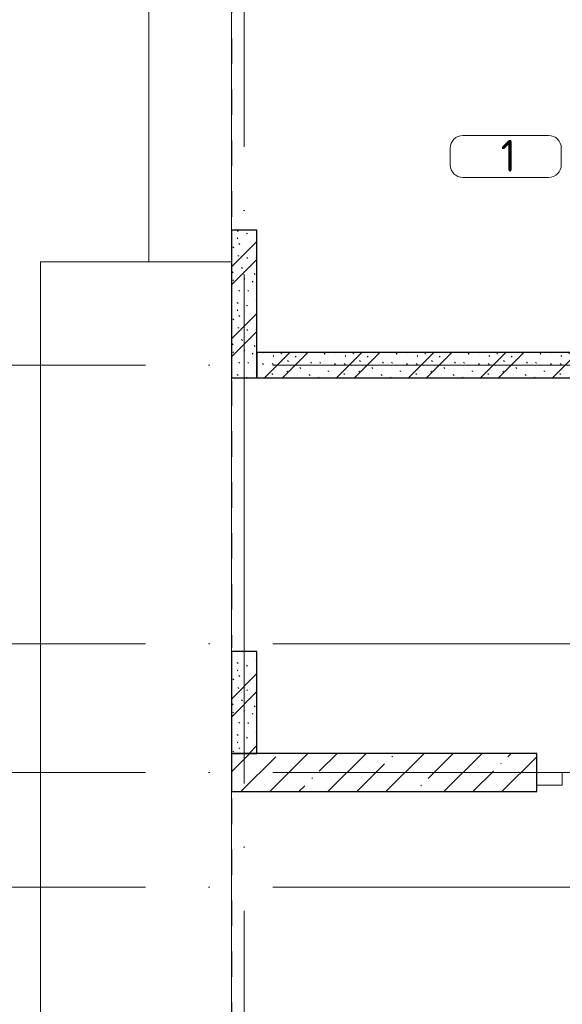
# Model space of a CAD drawing. Header units: millimetres. Extents: x -19737 to 100106, y -4436 to 96517.
# Tile 43 of 59: x 66246 to 70511, y 10430 to 18163. Entities that reach past the tile are written whole.
import ezdxf

# ---------------------------------------------------------------- set-up
doc = ezdxf.new("R2010")
doc.units = ezdxf.units.MM
for name, pattern in [('3_ Штрих_ 1 х 1 мм', [400, 200, -200]), ('ADSK_Линия сетки', [5000, 4000, -500, 0, -500]), ('ADSK_Штриховая_ш3 п1_5', [900, 600, -300])]:
    doc.linetypes.add(name, pattern=pattern)
for name, color, linetype, lineweight in [('A-AREA-____-IDEN', 7, 'Continuous', 9), ('A-FLOR-____-OTLN', 7, 'Continuous', 18), ('A-WALL-____-MCUT', 7, 'Continuous', 40), ('A-WALL-____-PATT', 7, 'Continuous', 40), ('I-WALL-____-MCUT', 7, 'Continuous', 40), ('I-WALL-____-OTLN', 7, 'Continuous', 18), ('S-COLS-____-MCUT', 7, 'Continuous', 40), ('S-COLS-____-OTLN', 7, 'Continuous', 18), ('S-GRID-____-OTLN', 7, 'Continuous', 9)]:
    doc.layers.add(name, color=color, linetype=linetype, lineweight=lineweight)
doc.layers.add('A-AREA-____-OTLN', color=4, linetype='ADSK_Штриховая_ш3 п1_5', lineweight=40, true_color=0x00ffff)
doc.styles.add('GOST Common_2', font='GOST_Common.ttf', dxfattribs={"height": 250})
pattern_1 = [(135, (300.56, 377.28), (-565.6854, 6e-14), [10, -790]), (135, (349.8, 474.73), (-565.6854, 6e-14), [10, -790]), (135, (423.93, 473.06), (-565.6854, 6e-14), [10, -790]), (135, (229.92, 447.9), (-565.6854, 6e-14), [10, -790]), (135, (155.08, 447.9), (-565.6854, 6e-14), [10, -790]), (135, (114.9, 369.03), (-565.6854, 6e-14), [10, -790]), (135, (132.43, 285.8), (-565.6854, 6e-14), [10, -790]), (135, (214.66, 322), (-565.6854, 6e-14), [10, -790]), (135, (198.16, 261.88), (-565.6854, 6e-14), [10, -790]), (135, (45.2, 272.9), (-565.6854, 6e-14), [10, -790]), (135, (42.32, 336.16), (-565.6854, 6e-14), [10, -790]), (135, (92.26, 192.24), (-565.6854, 6e-14), [10, -790]), (135, (7.07, 149.2), (-565.6854, 6e-14), [10, -790]), (135, (80.6, 95.1), (-565.6854, 6e-14), [10, -790]), (135, (79.53, 36.94), (-565.6854, 6e-14), [10, -790]), (135, (153.87, 74.56), (-565.6854, 6e-14), [10, -790]), (135, (228.35, 124.8), (-565.6854, 6e-14), [10, -790]), (135, (279.75, 180.4), (-565.6854, 6e-14), [10, -790]), (135, (282.9, 31.63), (-565.6854, 6e-14), [10, -790]), (135, (377.38, 53.45), (-565.6854, 6e-14), [10, -790]), (135, (352.28, 102.7), (-565.6854, 6e-14), [10, -790]), (135, (354.05, 0), (-565.6854, 6e-14), [10, -790]), (135, (553.23, 16.45), (-565.6854, 6e-14), [10, -790]), (135, (542.38, 63.45), (-565.6854, 6e-14), [10, -790]), (135, (536.58, 239.3), (-565.6854, 6e-14), [10, -790]), (135, (475.85, 203.9), (-565.6854, 6e-14), [10, -790]), (135, (475.85, 316.54), (-565.6854, 6e-14), [10, -790]), (135, (520.8, 408.7), (-565.6854, 6e-14), [10, -790]), (135, (551.1, 470.8), (-565.6854, 6e-14), [10, -790]), (135, (235.25, 537.93), (-565.6854, 6e-14), [10, -790]), (135, (407.25, 547.65), (-565.6854, 6e-14), [10, -790]), (135, (94.5, 558.6), (-565.6854, 6e-14), [10, -790]), (135, (46.4, 532.3), (-565.6854, 6e-14), [10, -790]), (135, (85.56, 465.04), (-565.6854, 6e-14), [10, -790]), (135, (355.53, 181.14), (-565.6854, 6e-14), [10, -790]), (135, (362.23, 243.6), (-565.6854, 6e-14), [10, -790]), (135, (413.45, 344.1), (-565.6854, 6e-14), [10, -790]), (135, (286.3, 273.25), (-565.6854, 6e-14), [10, -790]), (135, (423.02, 263.72), (-565.6854, 6e-14), [10, -790]), (135, (162.94, 190.2), (-565.6854, 6e-14), [10, -790]), (135, (470.25, 120.93), (-565.6854, 6e-14), [10, -790]), (135, (484.48, 9.78), (-565.6854, 6e-14), [10, -790]), (45, (0, 212.13), (-565.6854, 0), []), (45, (212.13, 0), (-565.6854, 0), []), (45, (353.55, 0), (-565.6854, 0), []), (45, (0, 353.55), (-565.6854, 0), [])]

# ---------------------------------------------------------------- blocks, each defined once
blk = doc.blocks.new('Наметкина 10_РД_АР_К4_отсоединено_rvt-1-02_К4')
at = {"layer": 'A-WALL-____-PATT', "lineweight": 5, "true_color": 0xcccccc}
h = blk.add_hatch(dxfattribs=at)
h.set_pattern_fill('FP_19', color=254, style=0, pattern_type=2)
h.set_pattern_definition(pattern_1)
h.paths.add_polyline_path([(86705.3, 15350), (86705.3, 16510), (86505.3, 16510), (86505.3, 15350)])
h = blk.add_hatch(dxfattribs=at)
h.set_pattern_fill('FP_19', color=254, style=0, pattern_type=2)
h.set_pattern_definition(pattern_1)
h.paths.add_polyline_path([(94405.3, 15350), (94755.3, 15350), (94755.3, 15550), (86705.3, 15550), (86705.3, 15350), (94205.3, 15350)])
h = blk.add_hatch(dxfattribs=at)
h.set_pattern_fill('FP_19', color=254, style=0, pattern_type=2)
h.set_pattern_definition(pattern_1)
h.paths.add_polyline_path([(86705.3, 12400), (86705.3, 13200), (86505.3, 13200), (86505.3, 12400)])
at = {"layer": 'S-COLS-____-OTLN', "lineweight": 5, "true_color": 0xcccccc}
h = blk.add_hatch(dxfattribs=at)
h.set_pattern_fill('FP_20', color=254, style=0, pattern_type=2)
h.set_pattern_definition([(45, (0, 0), (-228.0985, 228.0985), []), (45, (228.1, 0), (-228.0985, 228.0985), [403.225, -80.645, 6.706, -73.939])])
h.paths.add_polyline_path([(88905.3, 12100), (88905.3, 12400), (86505.3, 12400), (86505.3, 12100)])
at = {"layer": 'A-AREA-____-OTLN', "color": 7, "linetype": '3_ Штрих_ 1 х 1 мм', "lineweight": 30, "true_color": 0xccffff}
for p, q in [((86505.3, 18815), (86505.3, 16510)), ((86505.3, 15330), (86505.3, 13230)), ((86505.3, 12045), (86505.3, 9930))]:
    blk.add_line(p, q, dxfattribs=at)
at = {"layer": 'A-FLOR-____-OTLN', "color": 254, "lineweight": 13, "true_color": 0xcccccc}
for p, q in [((85855.3, 22600), (85855.3, 16260)), ((86505.3, 18900), (86505.3, 16510)), ((85855.3, 16260), (85005.3, 16260)), ((85005.3, 16260), (85005.3, 9000)), ((85855.3, 16260), (86505.3, 16260)), ((86505.3, 15350), (86505.3, 13200)), ((86505.3, 12100), (86505.3, 9910))]:
    blk.add_line(p, q, dxfattribs=at)
at = {"layer": 'A-WALL-____-MCUT', "color": 254, "lineweight": 30, "true_color": 0xcccccc}
for p, q in [((86705.3, 16510), (86505.3, 16510)), ((86505.3, 16510), (86505.3, 15350)), ((86705.3, 15350), (86705.3, 16510)), ((86505.3, 15350), (86705.3, 15350)), ((86705.3, 13200), (86505.3, 13200)), ((86505.3, 13200), (86505.3, 12400)), ((86705.3, 12400), (86705.3, 13200)), ((86505.3, 12400), (86705.3, 12400))]:
    blk.add_line(p, q, dxfattribs=at)
at = {"layer": 'I-WALL-____-MCUT', "color": 254, "lineweight": 30, "true_color": 0xcccccc}
for p, q in [((94755.3, 15550), (86705.3, 15550)), ((86705.3, 15550), (86705.3, 15350)), ((86705.3, 15350), (94205.3, 15350))]:
    blk.add_line(p, q, dxfattribs=at)
at = {"layer": 'I-WALL-____-OTLN', "color": 254, "lineweight": 13, "true_color": 0xcccccc}
for p, q in [((88905.3, 12250), (89105.3, 12250)), ((89105.3, 12150), (89105.3, 12250)), ((89105.3, 12150), (88905.3, 12150))]:
    blk.add_line(p, q, dxfattribs=at)
at = {"layer": 'S-COLS-____-MCUT', "color": 254, "lineweight": 30, "true_color": 0xcccccc}
for p, q in [((88905.3, 12400), (86505.3, 12400)), ((86505.3, 12400), (86505.3, 12100)), ((88905.3, 12100), (88905.3, 12400)), ((86505.3, 12100), (88905.3, 12100))]:
    blk.add_line(p, q, dxfattribs=at)
blk = doc.blocks.new('Марка помещения 2 - Марка помещения 2-1605974-02_К4')
at = {"layer": 'A-AREA-____-IDEN', "color": 253, "true_color": 0xaaaaaa}
for p, q in [((-1.797, 0.841), (1.569, 0.841)), ((-2.297, -0.309), (-2.297, 0.341)), ((2.069, 0.341), (2.069, -0.309)), ((1.569, -0.809), (-1.797, -0.809))]:
    blk.add_line(p, q, dxfattribs=at)
for centre, start, end in [((-1.797, 0.341), 90, 180), ((1.569, 0.341), 0, 90), ((-1.797, -0.309), 180, 270), ((1.569, -0.309), 270, 360)]:
    blk.add_arc(centre, 0.5, start, end, dxfattribs=at)

msp = doc.modelspace()

# ---------------------------------------------------------------- linework, layer by layer
at = {"layer": 'S-GRID-____-OTLN', "color": 253, "linetype": 'ADSK_Линия сетки', "true_color": 0xaaaaaa}
for p, q in [((68011.2, -2836.1), (68011.2, 27708.6)), ((92235.8, 15450), (63313.3, 15450)), ((92235.8, 13260), (63313.3, 13260)), ((92235.8, 12250), (63313.3, 12250)), ((92235.8, 11350), (62223, 11350))]:
    msp.add_line(p, q, dxfattribs=at)

# ---------------------------------------------------------------- block references
at = {"lineweight": 5}
msp.add_blockref('Наметкина 10_РД_АР_К4_отсоединено_rvt-1-02_К4', (-18594.1, 0), dxfattribs=at)
at = {"layer": 'A-AREA-____-IDEN', "color": 253, "true_color": 0xaaaaaa, "xscale": 199.9999999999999, "yscale": 199.9999999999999, "zscale": 199.9999999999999}
msp.add_blockref('Марка помещения 2 - Марка помещения 2-1605974-02_К4', (70089.6, 17085.3), dxfattribs=at)

# ---------------------------------------------------------------- texts
at = {"layer": 'A-AREA-____-IDEN', "color": 253, "true_color": 0xaaaaaa, "insert": (70027.1, 17219), "char_height": 250, "width": 160.337, "attachment_point": 1, "style": 'GOST Common_2'}
msp.add_mtext('\\fGOST Common|b0|i0|c204|p34|;1', dxfattribs=at)

doc.saveas('drawing.dxf')
